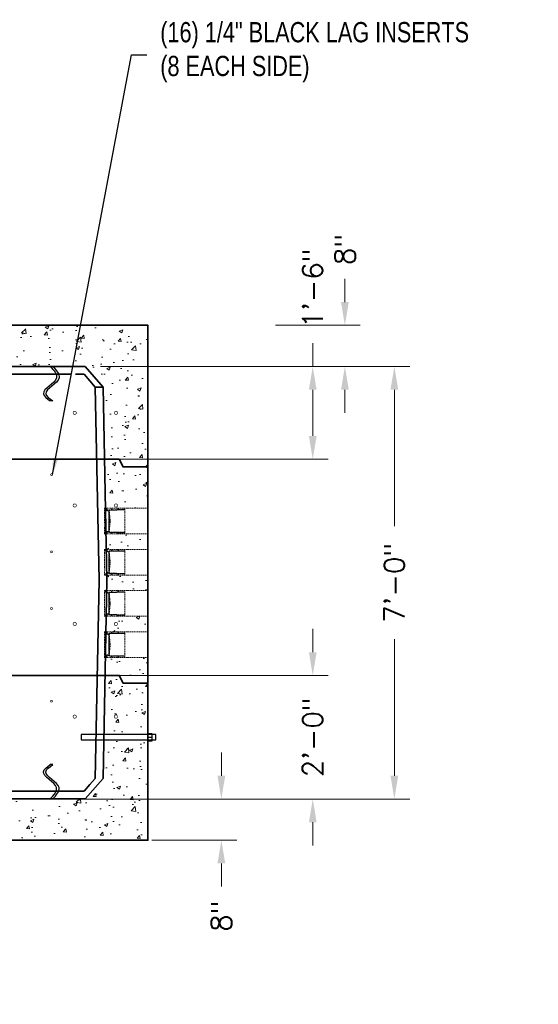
# Model space of a CAD drawing. Header units: inches. Extents: x 65 to 2519, y -54 to 399.
# Tile 19 of 21: x 2224 to 2325, y 30 to 221. Entities that reach past the tile are written whole.
import ezdxf

# ---------------------------------------------------------------- set-up
doc = ezdxf.new("R2010")
doc.units = ezdxf.units.IN
doc.header["$MEASUREMENT"] = 0
doc.linetypes.add('HIDDEN', pattern=[0.375, 0.25, -0.125])
doc.linetypes.add('HIDDEN2', pattern=[0.1875, 0.125, -0.0625])
for name, color, linetype, lineweight in [('Concrete-Hatching', 8, 'Continuous', 15), ('Concrete-Hidden', 30, 'HIDDEN', 15), ('Concrete-Thick', 1, 'Continuous', 35), ('Dimensions', 7, 'Continuous', 15), ('Embeds-Hidden', 143, 'HIDDEN2', 15), ('Embeds-Med', 143, 'Continuous', 25), ('Text+Leaders', 7, 'Continuous', 20)]:
    doc.layers.add(name, color=color, linetype=linetype, lineweight=lineweight)
doc.styles.add('120', font='FSIMPLEX.SHX', dxfattribs={"width": 0.8, "height": 1.8674})
doc.styles.add('Oldcastle', font='romans.shx')
doc.styles.get("Standard").update_dxf_attribs({"font": 'fsimplex.shx', "width": 0.8})
doc.dimstyles.new('OLDCASTLE$7', dxfattribs={"dimscale": 0, "dimtxt": 0.125, "dimasz": 0.125, "dimexe": 0.0625, "dimexo": 0.0625, "dimgap": 0.0625, "dimtad": 0, "dimdec": 8, "dimzin": 3, "dimdsep": 46, "dimlunit": 4, "dimtxsty": 'Standard', "dimcen": 0.09375, "dimclrd": 256, "dimclre": 256, "dimclrt": 256, "dimadec": 0, "dimazin": 0, "dimtfac": 1, "dimtdec": 8, "dimtmove": 0, "dimatfit": 3, "dimfxl": 1, "dimtolj": 1, "dimtzin": 0, "dimarcsym": 0})
doc.dimstyles.new('Web', dxfattribs={"dimtxt": 0.082, "dimasz": 0.094, "dimexe": 0.0625, "dimexo": 0.0625, "dimgap": 0.0625, "dimtad": 0, "dimdec": 4, "dimzin": 3, "dimdsep": 46, "dimlunit": 4, "dimtxsty": 'Oldcastle', "dimcen": 0.09, "dimclrd": 256, "dimclre": 256, "dimclrt": 256, "dimadec": 0, "dimazin": 0, "dimtfac": 1, "dimtdec": 4, "dimtofl": 0, "dimtmove": 0, "dimatfit": 3, "dimfxl": 1, "dimtolj": 1, "dimtzin": 0, "dimlwd": -1, "dimlwe": -1, "dimarcsym": 0})
pattern_1 = [(50, (0, 0), (7.172602, -0.627521), [0.75, -8.25]), (355, (0, 0), (-1.387513, 7.521921), [0.6, -6.6]), (100.45144, (0.598, -0.052), (5.785088, 6.8944), [0.637402, -7.01142]), (46.1842, (0, 2), (10.672413, -1.655193), [1.125, -12.375]), (96.63564, (0.889, 1.862), (9.34662, 9.741186), [0.956103, -10.51714]), (351.18416, (0, 2), (9.34662, 9.741186), [0.9, -9.9]), (21, (1, 1.5), (5.96907, -4.026189), [0.75, -8.25]), (326, (1, 1.5), (2.433153, 7.2515), [0.6, -6.6]), (71.45144, (1.4974, 1.1645), (8.402224, 3.225312), [0.637402, -7.01142]), (37.5, (0, 0), (0.1215986, 3.3289385), [0, -6.52, 0, -6.7, 0, -6.625]), (7.5, (0, 0), (2.6306954, 3.944117), [0, -3.82, 0, -6.37, 0, -2.525]), (327.5, (-2.23, 0), (5.3382244, -0.2255487), [0, -2.5, 0, -7.8, 0, -10.35]), (317.5, (-3.23, 0), (5.831862, 1.00105), [0, -3.25, 0, -5.18, 0, -7.35])]

# ---------------------------------------------------------------- blocks, each defined once
blk = doc.blocks.new('*D88')
at = {"layer": 'Defpoints', "color": 0, "transparency": 16777216}
for p in [(2270.55, 162.1), (2287.03, 162.1), (2260.55, 154.1)]:
    blk.add_point(p, dxfattribs=at)
at = {"layer": 'Dimensions', "transparency": 16777216}
for p, q in [((2287.03, 166.62), (2287.03, 171.13)), ((2273.55, 162.1), (2290.03, 162.1)), ((2263.55, 154.1), (2290.03, 154.1)), ((2287.03, 149.59), (2287.03, 145.08))]:
    blk.add_line(p, q, dxfattribs=at)
for points in [[(2286.28, 166.62), (2287.79, 166.62), (2287.03, 162.1)], [(2286.28, 149.59), (2287.79, 149.59), (2287.03, 154.1)]]:
    blk.add_solid(points, dxfattribs=at)
at = {"layer": 'Dimensions', "transparency": 16777216, "insert": (2287.03, 176.85), "char_height": 3.936, "attachment_point": 5, "rotation": 90, "style": 'Oldcastle'}
blk.add_mtext('\\A1;8"', dxfattribs=at)
blk = doc.blocks.new('*D89')
at = {"layer": 'Defpoints', "color": 0, "transparency": 16777216}
for p in [(2236.55, 154.1), (2296.64, 154.1), (2236.55, 70.1)]:
    blk.add_point(p, dxfattribs=at)
at = {"layer": 'Dimensions', "transparency": 16777216}
for p, q in [((2239.55, 154.1), (2299.64, 154.1)), ((2296.64, 149.59), (2296.64, 123.07)), ((2296.64, 74.62), (2296.64, 101.14)), ((2239.55, 70.1), (2299.64, 70.1))]:
    blk.add_line(p, q, dxfattribs=at)
for points in [[(2295.89, 149.59), (2297.39, 149.59), (2296.64, 154.1)], [(2295.89, 74.62), (2297.39, 74.62), (2296.64, 70.1)]]:
    blk.add_solid(points, dxfattribs=at)
at = {"layer": 'Dimensions', "transparency": 16777216, "insert": (2296.64, 112.1), "char_height": 3.936, "attachment_point": 5, "rotation": 90, "style": 'Oldcastle'}
blk.add_mtext('\\A1;7\'-0"', dxfattribs=at)
blk = doc.blocks.new('*D90')
at = {"layer": 'Defpoints', "color": 0, "transparency": 16777216}
for p in [(2236.55, 70.1), (2246.55, 62.1), (2263.03, 62.1)]:
    blk.add_point(p, dxfattribs=at)
at = {"layer": 'Dimensions', "transparency": 16777216}
for p, q in [((2263.03, 74.62), (2263.03, 79.13)), ((2239.55, 70.1), (2266.03, 70.1)), ((2249.55, 62.1), (2266.03, 62.1)), ((2263.03, 57.59), (2263.03, 53.08))]:
    blk.add_line(p, q, dxfattribs=at)
for points in [[(2262.28, 74.62), (2263.79, 74.62), (2263.03, 70.1)], [(2262.28, 57.59), (2263.79, 57.59), (2263.03, 62.1)]]:
    blk.add_solid(points, dxfattribs=at)
at = {"layer": 'Dimensions', "transparency": 16777216, "insert": (2263.03, 47.36), "char_height": 3.936, "attachment_point": 5, "rotation": 90, "style": 'Oldcastle'}
blk.add_mtext('\\A1;8"', dxfattribs=at)
blk = doc.blocks.new('*D98')
at = {"layer": 'Defpoints', "color": 0, "transparency": 16777216}
for p in [(2239.55, 154.1), (2280.79, 154.1), (2236.81, 136.1)]:
    blk.add_point(p, dxfattribs=at)
at = {"layer": 'Dimensions', "transparency": 16777216}
for p, q in [((2280.79, 154.1), (2280.79, 158.62)), ((2242.55, 154.1), (2283.79, 154.1)), ((2280.79, 140.62), (2280.79, 149.59)), ((2239.81, 136.1), (2283.79, 136.1))]:
    blk.add_line(p, q, dxfattribs=at)
for points in [[(2280.04, 149.59), (2281.54, 149.59), (2280.79, 154.1)], [(2280.04, 140.62), (2281.54, 140.62), (2280.79, 136.1)]]:
    blk.add_solid(points, dxfattribs=at)
at = {"layer": 'Dimensions', "transparency": 16777216, "insert": (2280.79, 169.3), "char_height": 3.936, "attachment_point": 5, "rotation": 90, "style": 'Oldcastle'}
blk.add_mtext('\\A1;1\'-6"', dxfattribs=at)
blk = doc.blocks.new('*D99')
at = {"layer": 'Defpoints', "color": 0, "transparency": 16777216}
for p in [(2224.61, 94.1), (2280.79, 94.1), (2224.61, 70.1)]:
    blk.add_point(p, dxfattribs=at)
at = {"layer": 'Dimensions', "transparency": 16777216}
for p, q in [((2280.79, 98.62), (2280.79, 103.13)), ((2227.61, 94.1), (2283.79, 94.1)), ((2227.61, 70.1), (2283.79, 70.1)), ((2280.79, 65.59), (2280.79, 61.08))]:
    blk.add_line(p, q, dxfattribs=at)
for points in [[(2280.04, 98.62), (2281.54, 98.62), (2280.79, 94.1)], [(2280.04, 65.59), (2281.54, 65.59), (2280.79, 70.1)]]:
    blk.add_solid(points, dxfattribs=at)
at = {"layer": 'Dimensions', "transparency": 16777216, "insert": (2280.79, 82.1), "char_height": 3.936, "attachment_point": 5, "rotation": 90, "style": 'Oldcastle'}
blk.add_mtext('\\A1;2\'-0"', dxfattribs=at)
blk = doc.blocks.new('*X51')
at = {"color": 0}
for p, q in [((73.82, 45.09), (73.87, 45.15)), ((73.82, 45.01), (73.91, 45.1)), ((73.85, 44.95), (73.92, 45.02)), ((73.9, 44.91), (73.98, 44.99)), ((73.98, 44.9), (74.07, 44.99)), ((74.06, 44.9), (74.16, 44.99)), ((74.15, 44.9), (74.25, 45)), ((74.24, 44.9), (74.45, 45.11)), ((74.26, 44.83), (74.31, 44.88)), ((74.27, 44.75), (74.33, 44.81)), ((74.27, 44.66), (74.33, 44.72)), ((74.27, 44.57), (74.33, 44.64)), ((74.27, 44.48), (74.33, 44.55)), ((74.27, 44.4), (74.33, 44.46)), ((74.27, 44.31), (74.33, 44.37)), ((74.27, 44.22), (74.33, 44.28)), ((74.27, 44.13), (74.33, 44.19)), ((74.27, 44.04), (74.33, 44.11)), ((74.27, 43.95), (74.33, 44.02)), ((74.29, 45.03), (74.36, 45.11)), ((74.33, 44.9), (74.4, 44.97)), ((74.47, 45.04), (74.54, 45.11)), ((74.56, 45.04), (74.63, 45.11)), ((74.65, 45.04), (74.72, 45.11)), ((74.73, 45.04), (74.87, 45.17)), ((74.82, 45.21), (74.87, 45.26)), ((74.82, 45.04), (74.89, 45.11)), ((74.91, 45.04), (74.98, 45.11)), ((75, 45.04), (75.07, 45.11)), ((75.09, 45.04), (75.16, 45.11)), ((75.18, 45.04), (75.25, 45.11)), ((75.26, 45.04), (75.34, 45.11)), ((75.35, 45.04), (75.42, 45.11)), ((75.44, 45.04), (75.51, 45.11)), ((75.53, 45.04), (75.6, 45.11)), ((75.62, 45.04), (75.69, 45.11)), ((75.71, 45.04), (75.78, 45.11)), ((75.79, 45.04), (75.89, 45.14)), ((75.91, 45.07), (75.99, 45.14)), ((76.01, 45.07), (76.08, 45.14)), ((76.09, 45.07), (76.17, 45.15)), ((76.11, 45.26), (76.16, 45.31)), ((76.11, 45.17), (76.16, 45.23)), ((76.18, 45.07), (76.26, 45.14)), ((76.27, 45.07), (76.34, 45.14)), ((76.36, 45.07), (76.43, 45.14)), ((76.45, 45.07), (76.52, 45.14)), ((76.54, 45.07), (76.61, 45.14)), ((76.63, 45.07), (76.7, 45.14)), ((76.71, 45.07), (76.79, 45.14)), ((76.8, 45.07), (76.87, 45.14)), ((76.89, 45.07), (76.96, 45.14)), ((76.98, 45.07), (77.05, 45.14)), ((77.07, 45.07), (77.14, 45.14)), ((77.16, 45.07), (77.23, 45.14)), ((77.24, 45.07), (77.35, 45.18)), ((77.33, 45.07), (77.4, 45.13)), ((74.27, 43.86), (74.33, 43.93)), ((74.27, 43.78), (74.33, 43.84)), ((74.27, 43.69), (74.33, 43.75)), ((74.27, 43.6), (74.33, 43.66)), ((74.27, 43.51), (74.33, 43.58)), ((74.27, 43.42), (74.33, 43.49)), ((74.27, 43.33), (74.33, 43.4)), ((74.27, 43.25), (74.33, 43.31)), ((74.27, 43.16), (74.33, 43.22)), ((74.27, 43.07), (74.33, 43.13)), ((74.27, 42.98), (74.33, 43.04)), ((74.27, 42.89), (74.33, 42.96)), ((74.27, 42.8), (74.33, 42.87)), ((74.27, 42.72), (74.33, 42.78)), ((74.27, 42.63), (74.33, 42.69)), ((74.27, 42.54), (74.33, 42.6)), ((74.27, 42.45), (74.33, 42.51)), ((74.27, 42.36), (74.33, 42.43)), ((74.27, 42.27), (74.33, 42.34)), ((74.27, 42.19), (74.33, 42.25)), ((74.27, 42.1), (74.33, 42.16)), ((74.27, 42.01), (74.33, 42.07)), ((73.82, 40.76), (73.95, 40.89)), ((73.82, 40.67), (74.04, 40.89)), ((73.88, 40.64), (73.91, 40.68)), ((74.03, 40.8), (74.13, 40.89)), ((74.12, 40.8), (74.22, 40.89)), ((74.21, 40.8), (74.31, 40.89)), ((74.26, 40.93), (74.33, 41.01)), ((74.27, 41.92), (74.33, 41.98)), ((74.27, 41.83), (74.33, 41.9)), ((74.27, 41.74), (74.33, 41.81)), ((74.27, 41.66), (74.33, 41.72)), ((74.27, 41.57), (74.33, 41.63)), ((74.27, 41.48), (74.33, 41.54)), ((74.27, 41.39), (74.33, 41.45)), ((74.27, 41.3), (74.33, 41.37)), ((74.27, 41.21), (74.33, 41.28)), ((74.27, 41.12), (74.33, 41.19)), ((74.27, 41.04), (74.33, 41.1)), ((74.28, 40.78), (74.39, 40.89)), ((74.3, 40.71), (74.4, 40.81)), ((74.31, 40.89), (74.31, 40.9)), ((74.33, 40.92), (74.35, 40.94)), ((74.36, 40.68), (74.43, 40.75)), ((74.45, 40.68), (74.52, 40.75)), ((74.54, 40.68), (74.61, 40.75)), ((74.62, 40.68), (74.7, 40.75)), ((74.71, 40.68), (74.78, 40.75)), ((74.8, 40.68), (74.87, 40.75)), ((74.82, 40.61), (74.87, 40.66)), ((74.82, 40.52), (74.87, 40.58)), ((74.89, 40.68), (74.96, 40.75)), ((74.98, 40.68), (75.05, 40.75)), ((75.07, 40.68), (75.14, 40.75)), ((75.15, 40.68), (75.23, 40.75)), ((75.24, 40.68), (75.31, 40.75)), ((75.33, 40.68), (75.4, 40.75)), ((75.42, 40.68), (75.49, 40.75)), ((75.51, 40.68), (75.58, 40.75)), ((75.6, 40.68), (75.67, 40.75)), ((75.68, 40.68), (75.76, 40.75)), ((75.77, 40.68), (75.84, 40.75)), ((75.85, 40.67), (75.91, 40.73)), ((75.91, 40.65), (75.99, 40.72)), ((76, 40.65), (76.08, 40.72)), ((76.09, 40.65), (76.16, 40.72)), ((76.11, 40.57), (76.17, 40.63)), ((76.11, 40.49), (76.16, 40.54)), ((76.18, 40.64), (76.25, 40.72)), ((76.27, 40.65), (76.34, 40.72)), ((76.36, 40.65), (76.43, 40.72)), ((76.45, 40.65), (76.52, 40.72)), ((76.53, 40.65), (76.61, 40.72)), ((76.62, 40.65), (76.69, 40.72)), ((76.71, 40.65), (76.78, 40.72)), ((76.8, 40.65), (76.87, 40.72)), ((76.89, 40.65), (76.96, 40.72)), ((76.98, 40.65), (77.05, 40.72)), ((77.06, 40.65), (77.14, 40.72)), ((77.15, 40.65), (77.22, 40.72)), ((77.24, 40.65), (77.31, 40.72)), ((77.32, 40.64), (77.39, 40.71)), ((77.38, 40.61), (77.4, 40.63))]:
    blk.add_line(p, q, dxfattribs=at)
blk = doc.blocks.new('PVC_Terminator_Side _View')
for p, q in [((-3.93, 2.29), (-4, 2.29)), ((-4, 2.29), (-4, 2.2)), ((-3.98, 2.18), (-2.53, 2.18)), ((-3.98, 2.18), (-3.98, -2.23)), ((-3.93, 2.27), (-3.93, 2.29)), ((-2.79, 2.25), (-3.9, 2.25)), ((-2.77, 2.41), (-2.77, 2.27)), ((-2.71, 2.27), (-2.71, 2.41)), ((-2.52, 2.25), (-2.69, 2.25)), ((-2.53, 2.18), (-2.43, 2.14)), ((-2.42, 2.21), (-2.52, 2.25)), ((-2.43, 2.14), (-1.01, 2.14)), ((-1.5, 2.21), (-2.42, 2.21)), ((-1.48, 2.37), (-1.48, 2.24)), ((-1.42, 2.24), (-1.42, 2.37)), ((-0.95, 2.21), (-1.4, 2.21)), ((-0.95, 1.95), (-1.14, 0)), ((-1.01, 2.14), (-1.01, 2)), ((-1.01, 2), (-0.55, 2)), ((-0.94, -1.92), (-0.94, 1.92)), ((-0.92, 2), (-0.92, 1.98)), ((-0.9, 2.15), (-0.9, 2.16)), ((-0.9, 2), (-0.9, 1.98)), ((-0.88, 1.92), (-0.88, -1.92)), ((-0.57, 2.1), (-0.85, 2.1)), ((-0.42, 2.25), (-0.52, 2.25)), ((-0.52, 2.25), (-0.52, 2.15)), ((0, 2.43), (-0.42, 2.13)), ((-0.42, 2.13), (-0.42, 2.25)), ((0, -2.43), (0, 2.43)), ((-1.14, 0), (-0.95, -1.95)), ((-1.11, 0.03), (-0.96, 0.03)), ((-0.96, -0.03), (-1.11, -0.03)), ((-4, -2.2), (-4, -2.29)), ((-4, -2.29), (-3.93, -2.29)), ((-2.53, -2.18), (-3.98, -2.18)), ((-3.93, -2.29), (-3.93, -2.27)), ((-3.9, -2.25), (-2.79, -2.25)), ((-2.77, -2.27), (-2.77, -2.41)), ((-2.71, -2.41), (-2.71, -2.27)), ((-2.69, -2.25), (-2.52, -2.25)), ((-2.43, -2.14), (-2.53, -2.18)), ((-2.52, -2.25), (-2.42, -2.21)), ((-1.01, -2.14), (-2.43, -2.14)), ((-2.42, -2.21), (-1.5, -2.21)), ((-1.48, -2.24), (-1.48, -2.37)), ((-1.42, -2.37), (-1.42, -2.24)), ((-1.4, -2.21), (-0.95, -2.21)), ((-0.55, -2), (-1.01, -2)), ((-1.01, -2), (-1.01, -2.14)), ((-0.92, -2), (-0.92, -1.98)), ((-0.9, -1.98), (-0.9, -2)), ((-0.9, -2.16), (-0.9, -2.15)), ((-0.85, -2.1), (-0.57, -2.1)), ((-0.52, -2.18), (-0.57, -2.18)), ((-0.57, -2.18), (-0.57, -2.33)), ((-0.57, -2.33), (-0.37, -2.33)), ((-0.52, -2.25), (-0.52, -2.15)), ((-0.52, -2.25), (-0.42, -2.25)), ((-0.42, -2.25), (-0.42, -2.13)), ((-0.42, -2.13), (0, -2.43)), ((-0.37, -2.33), (-0.37, -2.2)), ((-0.37, -2.2), (-0.2, -2.35)), ((-0.2, -2.35), (-0.02, -2.45)), ((-0.02, -2.45), (-0.02, -2.53)), ((-0.02, -2.53), (0, -2.53))]:
    blk.add_line(p, q)
blk.add_lwpolyline([(0, 2.53), (-0.02, 2.53), (-0.02, 2.45), (-0.2, 2.35), (-0.37, 2.2), (-0.37, 2.33), (-0.57, 2.33), (-0.57, 2.18), (-0.52, 2.18)])
for centre, radius, start, end in [((-3.95, 2.23), 0.0568, 213.5911, 246.8612), ((-3.89, 2.29), 0.0452, 201.9596, 248.0404), ((-2.8, 2.28), 0.0301, 279.0887, 350.9113), ((-2.74, 2.4), 0.0286, 11.969, 168.031), ((-2.68, 2.27), 0.0269, 183.8571, 266.1429), ((-1.5, 2.24), 0.0262, 272.4868, 357.5132), ((-1.45, 2.37), 0.028, 0.499, 179.501), ((-1.39, 2.24), 0.028, 185.8318, 264.1682), ((-0.93, 1.95), 0.0289, 77.6353, 241.486), ((-0.94, 2.17), 0.0428, 349.214, 100.786), ((-0.83, 2.16), 0.0651, 192.1019, 257.8981), ((-0.89, 1.95), 0.0301, 308.1096, 92.769), ((-0.58, 2.16), 0.0652, 282.1864, 347.8136), ((-0.58, 2.15), 0.155, 280.1977, 349.8023), ((-1.11, 0), 0.032, 90, 270), ((-0.97, 0.06), 0.0285, 270.3178, 332.0384), ((-0.96, -0.07), 0.0345, 54.2131, 98.0348), ((-3.97, -2.21), 0.0332, 93.189, 143.8861), ((-3.9, -2.27), 0.026, 92.2219, 177.7781), ((-2.8, -2.28), 0.0284, 6.5537, 83.4463), ((-2.74, -2.4), 0.0286, 191.4312, 348.5688), ((-2.69, -2.27), 0.026, 92.0692, 177.9308), ((-1.5, -2.23), 0.0205, 345.3305, 104.6695), ((-1.45, -2.37), 0.0282, 187.4747, 352.5253), ((-1.4, -2.23), 0.0218, 80.6821, 189.3179), ((-0.93, -1.95), 0.0289, 118.514, 282.3647), ((-0.94, -2.17), 0.0473, 266.617, 3.383), ((-0.89, -1.95), 0.0287, 254.5583, 64.5631), ((-0.85, -2.15), 0.0508, 90.8916, 179.1084), ((-0.58, -2.16), 0.0598, 8.7334, 81.2666), ((-0.55, -2.12), 0.121, 358.2653, 91.7347)]:
    blk.add_arc(centre, radius, start, end)
at = {"extrusion": (0, 0, -1), "zscale": -1}
blk.add_blockref('*X51', (-73.39, -42.9), dxfattribs=at)

msp = doc.modelspace()

# ---------------------------------------------------------------- hatches: boundary and pattern name
at = {"layer": 'Concrete-Hatching'}
h = msp.add_hatch(dxfattribs=at)
h.set_pattern_fill('AR-CONC', color=256)
h.set_pattern_definition(pattern_1)
h.paths.add_polyline_path([(2148.5512, 154.10372), (2160.7817, 154.10372), (2174.0512, 154.10372), (2174.0512, 162.10372), (2160.7817, 162.10372), (2136.7817, 162.10372), (2136.7817, 134.60372), (2140.21003, 134.60372), (2141.69081, 136.10372), (2144.7712, 136.10372), (2145.0512, 150.10372)], flags=0)
h.paths.add_polyline_path([(2144.7712, 136.10372), (2141.69081, 136.10372), (2140.21003, 134.60372), (2136.7817, 134.60372), (2136.7817, 126.56622), (2144.58045, 126.56622)], flags=0)
h.paths.add_polyline_path([(2144.48093, 121.59043), (2136.7817, 121.59043), (2136.7817, 118.56622), (2144.42045, 118.56622)], flags=0)
h.paths.add_polyline_path([(2144.3012, 112.60372), (2144.32093, 113.59043), (2136.7817, 113.59043), (2136.7817, 110.97763), (2136.7817, 110.56622), (2144.34089, 110.56622)], flags=0)
h.paths.add_polyline_path([(2144.43782, 105.59043), (2136.7817, 105.59043), (2136.7817, 102.56622), (2144.49673, 102.56622)], flags=0)
h.paths.add_polyline_path([(2144.59367, 97.59043), (2136.7817, 97.59043), (2136.7817, 92.60372), (2140.21003, 92.60372), (2141.69081, 94.10372), (2144.66159, 94.10372)], flags=0)
h.paths.add_polyline_path([(2144.66159, 94.10372), (2141.69081, 94.10372), (2140.21003, 92.60372), (2136.7817, 92.60372), (2136.7817, 82.60372), (2144.88561, 82.60372)], flags=0)
h.paths.add_polyline_path([(2144.9051, 81.60372), (2136.7817, 81.60372), (2136.7817, 81.35372), (2136.7817, 62.10372), (2160.7817, 62.10372), (2224.7817, 62.10372), (2246.5512, 62.10372), (2248.7817, 62.10372), (2248.7817, 162.10372), (2224.7817, 162.10372), (2160.7817, 162.10372), (2136.7817, 162.10372), (2136.7817, 113.59043), (2142.51807, 113.64803, -0.356914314), (2142.49007, 113.67093), (2142.49007, 113.80593, 0.414213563), (2142.45858, 113.83093), (2141.35392, 113.83093, 0.41421356), (2141.32892, 113.80392), (2141.32892, 113.79293), (2141.25692, 113.79293), (2141.25692, 113.90293), (2142.72557, 113.90293), (2142.82557, 113.93793), (2144.2497, 113.93793), (2144.2497, 114.07793), (2144.33068, 114.07793), (2145.0512, 150.10372), (2148.5512, 154.10372), (2160.7817, 154.10372), (2224.7817, 154.10372), (2236.5512, 154.10372), (2240.0512, 150.10372), (2240.8012, 112.60372), (2240.0512, 74.10372), (2236.5512, 70.10372), (2224.7817, 70.10372), (2160.7817, 70.10372), (2148.5512, 70.10372), (2145.0512, 74.10372)], flags=17)
h.paths.add_polyline_path([(2144.11792, 116.08017), (2144.30265, 118.02749, 0.293875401), (2144.3177, 118.00005), (2144.3177, 116.0382, 0.193573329), (2144.2927, 116.04437), (2144.12131, 116.04437)], flags=0)
h.paths.add_polyline_path([(2141.35392, 118.32572), (2142.46507, 118.32572, 0.414213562), (2142.49007, 118.36024), (2142.49007, 118.47384, -1), (2142.54607, 118.48572), (2142.54607, 118.35072, 0.414213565), (2142.57469, 118.32572), (2142.73781, 118.32572), (2142.83781, 118.29072), (2143.7557, 118.29072, 0.414213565), (2143.7807, 118.31799), (2143.7807, 118.45023, -1), (2143.8367, 118.45072), (2143.8367, 118.31572, 0.414213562), (2143.86739, 118.29072), (2143.8367, 118.29072), (2143.8367, 118.45072, 1), (2143.7807, 118.45023), (2143.7807, 118.29072), (2142.83781, 118.29072), (2142.73781, 118.32572), (2142.54607, 118.32572), (2142.54607, 118.48572, 1), (2142.49007, 118.47384), (2142.49007, 118.32572), (2141.32892, 118.32572), (2141.32892, 118.36372), (2141.32581, 118.36372, 0.282495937)], flags=0)
h.paths.add_polyline_path([(2242.2387, 86.10372, -1), (2242.8637, 86.10372, -1)], flags=0)
h.paths.add_polyline_path([(2242.2387, 104.10372, -1), (2242.8637, 104.10372, -1)], flags=0)
h.paths.add_polyline_path([(2242.2387, 127.10372, -1), (2242.8637, 127.10372, -1)], flags=0)
h.paths.add_polyline_path([(2242.2387, 145.10372, -1), (2242.8637, 145.10372, -1)], flags=0)
h.paths.add_polyline_path([(2248.7817, 162.10372), (2224.7817, 162.10372), (2160.7817, 162.10372), (2136.7817, 162.10372), (2136.7817, 113.59043), (2142.51807, 113.64803, -0.356914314), (2142.49007, 113.67093), (2142.49007, 113.80593, 0.414213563), (2142.45858, 113.83093), (2141.35392, 113.83093, 0.41421356), (2141.32892, 113.80392), (2141.32892, 113.79293), (2141.25692, 113.79293), (2141.25692, 113.90293), (2142.72557, 113.90293), (2142.82557, 113.93793), (2144.2497, 113.93793), (2144.2497, 114.07793), (2144.33068, 114.07793), (2145.0512, 150.10372), (2148.5512, 154.10372), (2160.7817, 154.10372), (2224.7817, 154.10372), (2236.5512, 154.10372), (2240.0512, 150.10372), (2240.8012, 112.60372), (2240.0512, 74.10372), (2236.5512, 70.10372), (2224.7817, 70.10372), (2160.7817, 70.10372), (2148.5512, 70.10372), (2145.0512, 74.10372), (2144.9051, 81.60372), (2136.7817, 81.60372), (2136.7817, 62.10372), (2160.7817, 62.10372), (2224.7817, 62.10372), (2246.5512, 62.10372), (2248.7817, 62.10372)], flags=17)
h = msp.add_hatch(dxfattribs=at)
h.set_pattern_fill('AR-CONC', color=256)
h.set_pattern_definition(pattern_1)
h.paths.add_polyline_path([(2211.5122, 162.10372), (2219.6567, 162.10372), (2224.7817, 162.10372), (2248.7817, 162.10372), (2248.7817, 134.60372), (2245.35337, 134.60372), (2243.87259, 136.10372), (2240.7922, 136.10372), (2240.5122, 150.10372), (2237.0122, 154.10372), (2224.7817, 154.10372), (2211.5122, 154.10372)])
h = msp.add_hatch(dxfattribs=at)
h.set_pattern_fill('AR-CONC', color=256)
h.set_pattern_definition(pattern_1)
h.paths.add_polyline_path([(2248.7817, 134.60372), (2243.94233, 134.60372), (2243.19233, 136.10372), (2240.3312, 136.10372), (2240.52195, 126.56622), (2248.7817, 126.56622)])
h.paths.add_polyline_path([(2242.8637, 127.10372, -1), (2242.2387, 127.10372, -1)], flags=16)
h = msp.add_hatch(dxfattribs=at)
h.set_pattern_fill('AR-CONC', color=256)
h.set_pattern_definition(pattern_1)
h.paths.add_polyline_path([(2248.7817, 121.59043), (2240.62146, 121.59043), (2240.68195, 118.56622), (2248.7817, 118.56622)])
h = msp.add_hatch(dxfattribs=at)
h.set_pattern_fill('AR-CONC', color=256)
h.set_pattern_definition(pattern_1)
h.paths.add_polyline_path([(2248.7817, 113.59043), (2240.78146, 113.59043), (2240.8012, 112.60372), (2240.76151, 110.56622), (2248.7817, 110.56622)])
h = msp.add_hatch(dxfattribs=at)
h.set_pattern_fill('AR-CONC', color=256)
h.set_pattern_definition(pattern_1)
h.paths.add_polyline_path([(2248.7817, 105.59043), (2240.66458, 105.59043), (2240.60566, 102.56622), (2248.7817, 102.56622)])
h.paths.add_polyline_path([(2242.8637, 104.10372, -1), (2242.2387, 104.10372, -1)], flags=16)
h = msp.add_hatch(dxfattribs=at)
h.set_pattern_fill('AR-CONC', color=256)
h.set_pattern_definition(pattern_1)
h.paths.add_polyline_path([(2248.7817, 97.59043), (2240.50873, 97.59043), (2240.44081, 94.10372), (2243.19233, 94.10372), (2243.94233, 92.60372), (2248.7817, 92.60372)])
h = msp.add_hatch(dxfattribs=at)
h.set_pattern_fill('AR-CONC', color=256)
h.set_pattern_definition(pattern_1)
h.paths.add_polyline_path([(2240.90181, 94.10372), (2243.87259, 94.10372), (2245.35337, 92.60372), (2248.7817, 92.60372), (2248.7817, 82.60372), (2240.67778, 82.60372)])
h = msp.add_hatch(dxfattribs=at)
h.set_pattern_fill('AR-CONC', color=256)
h.set_pattern_definition(pattern_1)
h.paths.add_polyline_path([(2248.7817, 81.60372), (2240.1973, 81.60372), (2240.0512, 74.10372), (2236.5512, 70.10372), (2224.7817, 70.10372), (2199.4262, 70.10372), (2199.3012, 69.60372), (2198.5512, 69.60372), (2198.0512, 67.60372), (2192.7817, 67.60372), (2192.7817, 62.10372), (2224.7817, 62.10372), (2246.5512, 62.10372), (2248.7817, 62.10372)])

# ---------------------------------------------------------------- linework, layer by layer
for points in [[(2235.78304, 81.60372), (2250.2817, 81.60372), (2250.2817, 82.60372), (2235.78304, 82.60372)], [(2248.7817, 82.85372), (2249.5317, 82.85372), (2249.5317, 81.35372), (2248.7817, 81.35372)]]:
    msp.add_lwpolyline(points, close=True)
msp.add_lwpolyline([(2248.7817, 82.10372), (2249.5317, 82.10372)])
at = {"layer": 'Concrete-Hidden'}
for points in [[(2240.3297, 126.56622), (2248.7817, 126.56622)], [(2240.3297, 121.59043), (2248.7817, 121.59043)], [(2240.3297, 118.56622), (2248.7817, 118.56622)], [(2240.3297, 113.59043), (2248.7817, 113.59043)], [(2240.3297, 110.56622), (2248.7817, 110.56622)], [(2240.3297, 105.59043), (2248.7817, 105.59043)], [(2240.3297, 102.56622), (2248.7817, 102.56622)], [(2240.3297, 97.59043), (2248.7817, 97.59043)]]:
    msp.add_lwpolyline(points, dxfattribs=at)
at = {"layer": 'Concrete-Thick'}
for p, q in [((2234.70285, 152.60372), (2236.3637, 152.60372)), ((2237.49682, 151.30872), (2236.3637, 152.60372)), ((2238.5512, 150.10372), (2237.49682, 151.30872))]:
    msp.add_line(p, q, dxfattribs=at)
for points in [[(2224.7817, 162.10372), (2160.7817, 162.10372), (2136.7817, 162.10372), (2136.7817, 110.97763), (2136.7817, 62.10372), (2160.7817, 62.10372), (2224.7817, 62.10372), (2246.5512, 62.10372), (2248.7817, 62.10372), (2248.7817, 162.10372)], [(2160.7817, 70.10372), (2148.5512, 70.10372), (2145.0512, 74.10372), (2144.3012, 112.60372), (2145.0512, 150.10372), (2148.5512, 154.10372), (2160.7817, 154.10372), (2224.7817, 154.10372), (2236.5512, 154.10372), (2240.0512, 150.10372), (2240.8012, 112.60372), (2240.0512, 74.10372), (2236.5512, 70.10372), (2224.7817, 70.10372)]]:
    msp.add_lwpolyline(points, close=True, dxfattribs=at)
for points in [[(2151.28916, 152.60372), (2160.7817, 152.60372), (2224.7817, 152.60372), (2233.81324, 152.60372)], [(2145.0512, 150.10372), (2146.5512, 150.10372), (2145.8012, 112.60372), (2146.5512, 74.10372), (2148.7387, 71.60372), (2150.39955, 71.60372), (2160.7817, 71.60372), (2224.7817, 71.60372), (2233.81324, 71.60372), (2236.3637, 71.60372), (2237.49682, 72.89871), (2238.5512, 74.10372), (2239.3012, 112.60372), (2238.5512, 150.10372), (2240.0512, 150.10372)], [(2224.7817, 136.10372), (2160.7817, 136.10372), (2141.69081, 136.10372), (2140.21003, 134.60372), (2136.42131, 134.60372)], [(2248.7817, 134.60372), (2243.94233, 134.60372), (2243.19233, 136.10372), (2224.7817, 136.10372)], [(2224.7817, 94.10372), (2160.7817, 94.10372), (2141.69081, 94.10372), (2140.21003, 92.60372), (2136.7817, 92.60372)], [(2248.7817, 92.60372), (2243.94233, 92.60372), (2243.19233, 94.10372), (2224.7817, 94.10372)]]:
    msp.add_lwpolyline(points, dxfattribs=at)
at = {"layer": 'Embeds-Med'}
for p, q in [((2230.3012, 147.41952), (2229.8012, 147.41952)), ((2230.3012, 76.78791), (2229.8012, 76.78791))]:
    msp.add_line(p, q, dxfattribs=at)
at = {"layer": 'Embeds-Med', "const_width": 0.125}
for points in [[(2234.2387, 145.10372, 1), (2234.8637, 145.10372, 1)], [(2242.2387, 145.10372, 1), (2242.8637, 145.10372, 1)], [(2229.8637, 133.10372, 1), (2230.2387, 133.10372, 1)], [(2234.2387, 127.10372, 1), (2234.8637, 127.10372, 1)], [(2242.2387, 127.10372, 1), (2242.8637, 127.10372, 1)], [(2229.8637, 118.10372, 1), (2230.2387, 118.10372, 1)], [(2229.8637, 107.10372, 1), (2230.2387, 107.10372, 1)], [(2234.2387, 104.10372, 1), (2234.8637, 104.10372, 1)], [(2242.2387, 104.10372, 1), (2242.8637, 104.10372, 1)], [(2229.8637, 89.10372, 1), (2230.2387, 89.10372, 1)], [(2234.2387, 86.10372, 1), (2234.8637, 86.10372, 1)], [(2242.2387, 86.10372, 1), (2242.8637, 86.10372, 1)]]:
    msp.add_lwpolyline(points, format="xyb", close=True, dxfattribs=at)
at = {"layer": 'Embeds-Med'}
for points in [[(2229.8012, 154.10372), (2231.00889, 151.88646), (2228.45527, 148.81181), (2229.8012, 147.41952)], [(2230.3012, 154.10372), (2231.50889, 151.88646), (2228.95527, 148.81181), (2230.3012, 147.41952)], [(2229.8012, 70.10372), (2231.00889, 72.32097), (2228.45527, 75.39562), (2229.8012, 76.78791)], [(2230.3012, 70.10372), (2231.50889, 72.32097), (2228.95527, 75.39562), (2230.3012, 76.78791)]]:
    msp.add_spline(points, degree=3, dxfattribs=at)

# ---------------------------------------------------------------- block references
at = {"layer": 'Embeds-Hidden', "color": 4, "xscale": -1}
for p in [(2240.3057, 124.07833), (2240.3057, 116.07833), (2240.3057, 108.07833), (2240.3057, 100.07833)]:
    msp.add_blockref('PVC_Terminator_Side _View', p, dxfattribs=at)

# ---------------------------------------------------------------- texts
at = {"layer": 'Text+Leaders', "insert": (2251.16329, 221.00236), "char_height": 3.936, "attachment_point": 1, "style": '120'}
msp.add_mtext('\\A1;(16) 1/4" BLACK LAG INSERTS\\P(8 EACH SIDE)', dxfattribs=at)

# ---------------------------------------------------------------- dimensions: what is measured, and where the dimension line sits
at = {"layer": 'Dimensions', "color": 6}
dim = msp.add_linear_dim(base=(2287.03384, 162.10372), p1=(2260.5512, 154.10372), p2=(2270.5512, 162.10372), angle=90, dimstyle='Web', override={"dimscale": 48}, dxfattribs=at)
dim.commit()
dim.dimension.update_dxf_attribs({"geometry": '*D88', "text_midpoint": (2287.03384, 176.84543), "dimtype": 160})
at = {"layer": 'Dimensions'}
for base, p1, p2, picture, middle in [((2280.79099, 154.10372), (2236.81387, 136.10372), (2239.5512, 154.10372), '*D98', (2280.79099, 169.30029)), ((2280.79099, 94.10372), (2224.61061, 70.10372), (2224.61061, 94.10372), '*D99', (2280.79099, 82.10372)), ((2263.03384, 62.10372), (2236.5512, 70.10372), (2246.5512, 62.10372), '*D90', (2263.03384, 47.362))]:
    dim = msp.add_linear_dim(base=base, p1=p1, p2=p2, angle=90, dimstyle='Web', override={"dimscale": 48}, dxfattribs=at)
    dim.commit()
    dim.dimension.update_dxf_attribs({"geometry": picture, "text_midpoint": middle})
dim = msp.add_linear_dim(base=(2296.63792, 154.10372), p1=(2236.5512, 70.10372), p2=(2236.5512, 154.10372), angle=90, dimstyle='Web', override={"dimscale": 48}, dxfattribs=at)
dim.commit()
dim.dimension.update_dxf_attribs({"geometry": '*D89', "text_midpoint": (2296.63792, 112.10372), "dimtype": 160})

# ---------------------------------------------------------------- leaders
at = {"layer": 'Text+Leaders', "annotation_type": 0, "has_hookline": 1, "hookline_direction": 0}
for points, text_width in [([(2230.2387, 133.10372), (2245.58392, 214.60315), (2248.58392, 214.60315)], 74.5216), ([(2150.5512, 103.79122), (2148.55401, 30.22857), (2151.55401, 30.22857)], 75.27131)]:
    msp.add_leader(points, dimstyle='OLDCASTLE$7', override={"dimscale": 24}, dxfattribs=dict(at, text_width=text_width))

doc.saveas('drawing.dxf')
